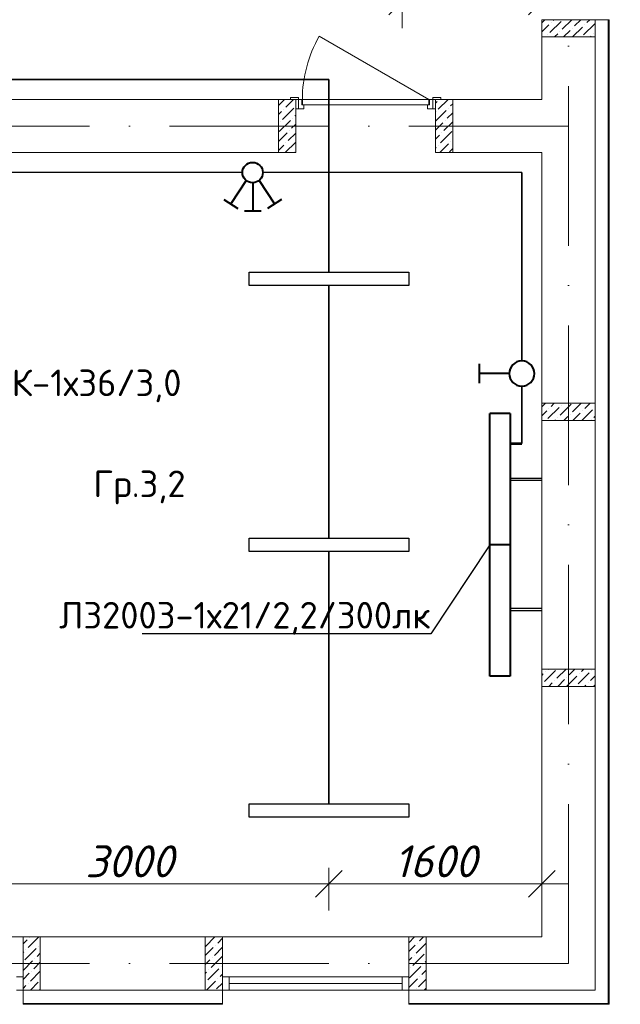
# Model space of a CAD drawing. Header units: millimetres. Extents: x 1114507 to 93926427, y 174473 to 817039.
# Tile 224 of 256: x 1630686 to 1635201, y 766518 to 773925. Entities that reach past the tile are written whole.
import ezdxf
from ezdxf import colors
from ezdxf.entities.mleader import LeaderData, LeaderLine
from ezdxf.math import Vec2, Vec3

# ---------------------------------------------------------------- set-up
doc = ezdxf.new("R2010")
doc.units = ezdxf.units.MM
doc.linetypes.add('ACAD_ISO10W100', pattern=[18, 12, -3, 0, -3])
doc.layers.add('Doors', color=86, linetype='Continuous', lineweight=13)
doc.layers.add('размеры', color=12, linetype='Continuous', lineweight=15)
doc.styles.add('ISOCPEUR 1', font='isocpeur.TTF')
doc.styles.get("Standard").update_dxf_attribs({"font": 'isocpeui.ttf'})
doc.styles.add('Суннат', font='ariali.ttf', dxfattribs={"height": 250})
doc.dimstyles.new('Санжар', dxfattribs={"dimtxt": 240, "dimasz": 200, "dimexe": 200, "dimexo": 200, "dimgap": 50, "dimtad": 1, "dimdec": 0, "dimtxsty": 'Standard', "dimblk": 'OBLIQUE', "dimcen": 2.5, "dimdle": 200, "dimclrd": 152, "dimclre": 152, "dimclrt": 152, "dimadec": 0, "dimazin": 0, "dimtfac": 1, "dimtdec": 0, "dimtmove": 0, "dimatfit": 3, "dimldrblk": 'OBLIQUE', "dimfxl": 0, "dimlwd": 0, "dimlwe": 0, "dimarcsym": 0})

# ---------------------------------------------------------------- blocks, each defined once
blk = doc.blocks.new('blokqav3mak')
at = {"color": 1, "linetype": 'ACAD_ISO10W100', "lineweight": 0, "ltscale": 100}
for p, q in [((1626766.4, 782425.1), (1626766.4, 766825.1)), ((1626766.4, 773125.1), (1599766.4, 773125.1)), ((1626766.4, 766825.1), (1599766.4, 766825.1))]:
    blk.add_line(p, q, dxfattribs=at)
at = {"lineweight": 0, "ltscale": 100}
for p, q in [((1626566.4, 773325.1), (1626566.4, 773925.1)), ((1626966.4, 766625.1), (1626966.4, 773925.1)), ((1624716.4, 773325.1), (1617366.4, 773325.1)), ((1624716.4, 772925.1), (1624716.4, 773325.1)), ((1626566.4, 773325.1), (1625766.4, 773325.1)), ((1625766.4, 772925.1), (1625766.4, 773325.1)), ((1624716.4, 772925.1), (1617366.4, 772925.1)), ((1626566.4, 772925.1), (1625766.4, 772925.1)), ((1626566.4, 767025.1), (1626566.4, 772925.1)), ((1626566.4, 767085.3), (1626566.4, 772925.1)), ((1622666.4, 767025.1), (1621266.4, 767025.1)), ((1622666.4, 767025.1), (1624166.4, 767025.1)), ((1622666.4, 767025.1), (1622666.4, 766625.1)), ((1624166.4, 767025.1), (1624166.4, 766625.1)), ((1625566.4, 767025.1), (1624166.4, 767025.1)), ((1625566.4, 767025.1), (1626566.4, 767025.1)), ((1625566.4, 767025.1), (1625566.4, 766625.1)), ((1622666.4, 766625.1), (1624166.4, 766625.1)), ((1625566.4, 766625.1), (1626966.4, 766625.1))]:
    blk.add_line(p, q, dxfattribs=at)
at = {"linetype": 'Continuous', "lineweight": 0, "ltscale": 100}
for p, q in [((1626566.4, 773901.5, 0), (1626589.9, 773925.1, 0)), ((1626566.4, 773834.2, 0), (1626618.7, 773886.5, 0)), ((1626627.1, 773827.6, 0), (1626711.3, 773911.8, 0)), ((1626635.6, 773903.4, 0), (1626635.6, 773903.4, 0)), ((1626652.4, 773920.2, 0), (1626657.3, 773925.1, 0)), ((1626719.8, 773852.9, 0), (1626792, 773925.1, 0)), ((1626812.4, 773878.1, 0), (1626859.4, 773925.1, 0)), ((1626879.7, 773810.8, 0), (1626963.9, 773894.9, 0)), ((1626888.1, 773886.5, 0), (1626888.1, 773886.5, 0)), ((1626905, 773903.4, 0), (1626926.7, 773925.1, 0)), ((1626610.3, 773810.8, 0), (1626610.3, 773810.8, 0)), ((1626662, 773795.1, 0), (1626686.1, 773819.2, 0)), ((1626702.9, 773836, 0), (1626702.9, 773836, 0)), ((1626729.4, 773795.1, 0), (1626778.7, 773844.4, 0)), ((1626795.5, 773861.3, 0), (1626795.5, 773861.3, 0)), ((1626796.7, 773795.1, 0), (1626871.3, 773869.7, 0)), ((1626955.5, 773819.2, 0), (1626955.5, 773819.2, 0)), ((1626931.4, 773795.1, 0), (1626938.6, 773802.3, 0)), ((1624586.4, 773278.8, 0), (1624632.7, 773325.1, 0)), ((1624643, 773268, 0), (1624700.1, 773325.1, 0)), ((1625766.4, 773296.4, 0), (1625780, 773310.1, 0)), ((1625788.5, 773251.2, 0), (1625862.4, 773325.1, 0)), ((1625881.1, 773276.4, 0), (1625896.4, 773291.7, 0)), ((1624586.4, 773211.4, 0), (1624609.3, 773234.3, 0)), ((1624617.7, 773175.4, 0), (1624701.9, 773259.6, 0)), ((1624626.1, 773251.2, 0), (1624626.1, 773251.2, 0)), ((1625766.4, 773161.7, 0), (1625847.4, 773242.8, 0)), ((1625771.6, 773234.3, 0), (1625771.6, 773234.3, 0)), ((1625855.8, 773183.8, 0), (1625896.4, 773224.4, 0)), ((1625864.2, 773259.6, 0), (1625864.2, 773259.6, 0)), ((1624592.4, 773082.8, 0), (1624676.6, 773167, 0)), ((1624600.9, 773158.6, 0), (1624600.9, 773158.6, 0)), ((1624693.5, 773183.8, 0), (1624693.5, 773183.8, 0)), ((1624710.3, 773200.7, 0), (1624716.4, 773206.7, 0)), ((1625766.4, 773094.4, 0), (1625822.1, 773150.1, 0)), ((1625830.6, 773091.2, 0), (1625896.4, 773157, 0)), ((1625839, 773167, 0), (1625839, 773167, 0)), ((1624586.4, 773009.3, 0), (1624651.4, 773074.4, 0)), ((1624659.8, 773015.4, 0), (1624716.4, 773072, 0)), ((1624668.2, 773091.2, 0), (1624668.2, 773091.2, 0)), ((1624685.1, 773108.1, 0), (1624716.4, 773139.3, 0)), ((1625805.3, 772998.6, 0), (1625889.5, 773082.8, 0)), ((1625813.7, 773074.4, 0), (1625813.7, 773074.4, 0)), ((1624636.8, 772925.1, 0), (1624716.4, 773004.6, 0)), ((1624643, 772998.6, 0), (1624643, 772998.6, 0)), ((1625766.4, 773027, 0), (1625796.9, 773057.5, 0)), ((1625881.1, 773007, 0), (1625881.1, 773007, 0)), ((1624586.4, 772942, 0), (1624626.1, 772981.8, 0)), ((1624710.3, 772931.3, 0), (1624710.3, 772931.3, 0)), ((1625766.4, 772959.7, 0), (1625771.6, 772964.9, 0)), ((1625788.5, 772981.8, 0), (1625788.5, 772981.8, 0)), ((1625799.1, 772925.1, 0), (1625864.2, 772990.2, 0)), ((1625872.6, 772931.3, 0), (1625896.4, 772955, 0)), ((1626566.4, 771013.2, 0), (1626593.2, 771040.1, 0)), ((1626611.6, 770923.8, 0), (1626695.8, 771008, 0)), ((1626620, 770999.5, 0), (1626620, 770999.5, 0)), ((1626636.8, 771016.4, 0), (1626660.6, 771040.1, 0)), ((1626704.2, 770949, 0), (1626788.4, 771033.2, 0)), ((1626712.6, 771024.8, 0), (1626712.6, 771024.8, 0)), ((1626796.8, 770974.3, 0), (1626862.6, 771040.1, 0)), ((1626889.4, 770999.5, 0), (1626930, 771040.1, 0)), ((1626965.2, 771008, 0), (1626965.2, 771008, 0)), ((1626566.4, 770945.9, 0), (1626603.2, 770982.7, 0)), ((1626687.4, 770932.2, 0), (1626687.4, 770932.2, 0)), ((1626732.6, 770910.1, 0), (1626763.1, 770940.6, 0)), ((1626780, 770957.4, 0), (1626780, 770957.4, 0)), ((1626800, 770910.1, 0), (1626855.7, 770965.9, 0)), ((1626867.3, 770910.1, 0), (1626948.3, 770991.1, 0)), ((1626872.6, 770982.7, 0), (1626872.6, 770982.7, 0)), ((1626956.8, 770932.2, 0), (1626966.4, 770941.8, 0)), ((1626665.3, 770910.1, 0), (1626670.5, 770915.4, 0)), ((1626939.9, 770915.4, 0), (1626939.9, 770915.4, 0)), ((1626566.4, 768992.7, 0), (1626577.9, 769004.2, 0)), ((1626586.3, 768945.3, 0), (1626670.5, 769029.5, 0)), ((1626594.7, 769021.1, 0), (1626594.7, 769021.1, 0)), ((1626611.6, 769037.9, 0), (1626613.8, 769040.1, 0)), ((1626678.9, 768970.6, 0), (1626748.5, 769040.1, 0)), ((1626771.5, 768995.8, 0), (1626815.8, 769040.1, 0)), ((1626838.9, 768928.5, 0), (1626923.1, 769012.7, 0)), ((1626847.3, 769004.2, 0), (1626847.3, 769004.2, 0)), ((1626864.2, 769021.1, 0), (1626883.2, 769040.1, 0)), ((1626939.9, 769029.5, 0), (1626939.9, 769029.5, 0)), ((1626569.5, 768928.5, 0), (1626569.5, 768928.5, 0)), ((1626618.5, 768910.1, 0), (1626645.3, 768936.9, 0)), ((1626662.1, 768953.7, 0), (1626662.1, 768953.7, 0)), ((1626685.8, 768910.1, 0), (1626737.9, 768962.1, 0)), ((1626753.2, 768910.1, 0), (1626830.5, 768987.4, 0)), ((1626754.7, 768979, 0), (1626754.7, 768979, 0)), ((1626914.7, 768936.9, 0), (1626914.7, 768936.9, 0)), ((1626931.5, 768953.7, 0), (1626966.4, 768988.6, 0)), ((1626955.2, 768910.1, 0), (1626966.4, 768921.2, 0)), ((1626822.1, 768911.6, 0), (1626822.1, 768911.6, 0)), ((1626887.9, 768910.1, 0), (1626897.8, 768920.1, 0)), ((1622666.4, 766974, 0), (1622696.6, 767004.3, 0)), ((1622705.1, 766945.4, 0), (1622784.8, 767025.1, 0)), ((1622713.5, 767021.2, 0), (1622713.5, 767021.2, 0)), ((1624037.8, 766953.8, 0), (1624109.1, 767025.1, 0)), ((1624130.4, 766979.1, 0), (1624166.4, 767015, 0)), ((1625566.4, 766981.8, 0), (1625609.7, 767025.1, 0)), ((1625647.8, 766995.9, 0), (1625677, 767025.1, 0)), ((1622679.8, 766852.8, 0), (1622764, 766937, 0)), ((1622688.2, 766928.6, 0), (1622688.2, 766928.6, 0)), ((1622780.8, 766953.8, 0), (1622780.8, 766953.8, 0)), ((1624036.4, 766885, 0), (1624096.7, 766945.4, 0)), ((1624105.1, 766886.5, 0), (1624166.4, 766947.7, 0)), ((1624113.6, 766962.2, 0), (1624113.6, 766962.2, 0)), ((1625566.4, 766914.4, 0), (1625614.2, 766962.2, 0)), ((1625622.6, 766903.3, 0), (1625696.4, 766977.1, 0)), ((1625631, 766979.1, 0), (1625631, 766979.1, 0)), ((1622666.4, 766906.7, 0), (1622671.4, 766911.7, 0)), ((1622755.6, 766861.2, 0), (1622755.6, 766861.2, 0)), ((1622772.4, 766878, 0), (1622796.4, 766902, 0)), ((1624036.4, 766817.7, 0), (1624071.5, 766852.8, 0)), ((1624079.9, 766793.8, 0), (1624164.1, 766878, 0)), ((1624088.3, 766869.6, 0), (1624088.3, 766869.6, 0)), ((1625566.4, 766847.1, 0), (1625588.9, 766869.6, 0)), ((1625597.3, 766810.7, 0), (1625681.5, 766894.9, 0)), ((1625605.7, 766886.5, 0), (1625605.7, 766886.5, 0)), ((1622666.4, 766772, 0), (1622738.7, 766844.4, 0)), ((1622747.2, 766785.4, 0), (1622796.4, 766834.6, 0)), ((1624054.6, 766701.2, 0), (1624138.8, 766785.4, 0)), ((1624063.1, 766777, 0), (1624063.1, 766777, 0)), ((1624155.7, 766802.3, 0), (1624155.7, 766802.3, 0)), ((1625572.1, 766718.1, 0), (1625656.3, 766802.3, 0)), ((1625580.5, 766793.8, 0), (1625580.5, 766793.8, 0)), ((1625664.7, 766743.3, 0), (1625696.4, 766775, 0)), ((1625673.1, 766819.1, 0), (1625673.1, 766819.1, 0)), ((1625689.9, 766835.9, 0), (1625696.4, 766842.4, 0)), ((1622666.4, 766704.6, 0), (1622713.5, 766751.8, 0)), ((1622721.9, 766692.8, 0), (1622796.4, 766767.3, 0)), ((1622730.3, 766768.6, 0), (1622730.3, 766768.6, 0)), ((1624036.4, 766750.3, 0), (1624046.2, 766760.2, 0)), ((1624130.4, 766709.7, 0), (1624130.4, 766709.7, 0)), ((1624147.2, 766726.5, 0), (1624166.4, 766745.6, 0)), ((1625566.4, 766645, 0), (1625631, 766709.7, 0)), ((1625639.4, 766650.7, 0), (1625696.4, 766707.7, 0)), ((1625647.8, 766726.5, 0), (1625647.8, 766726.5, 0)), ((1622666.4, 766637.3, 0), (1622688.2, 766659.1, 0)), ((1622705.1, 766676, 0), (1622705.1, 766676, 0)), ((1622721.5, 766625.1, 0), (1622780.8, 766684.4, 0)), ((1622789.2, 766625.5, 0), (1622796.4, 766632.6, 0)), ((1624037.8, 766684.4, 0), (1624037.8, 766684.4, 0)), ((1624045.9, 766625.1, 0), (1624113.6, 766692.8, 0)), ((1624122, 766633.9, 0), (1624166.4, 766678.3, 0)), ((1625622.6, 766633.9, 0), (1625622.6, 766633.9, 0)), ((1625681.1, 766625.1, 0), (1625696.4, 766640.3, 0))]:
    blk.add_line(p, q, dxfattribs=at)
at = {"color": 252, "lineweight": 0, "ltscale": 100}
for p, q in [((1626966.4, 773925.1), (1627073.4, 773925.1)), ((1627073.4, 766518.1), (1627073.4, 773925.1)), ((1622666.4, 766625.1), (1622666.4, 766518.1)), ((1624166.4, 766625.1), (1624166.4, 766518.1)), ((1625566.4, 766625.1), (1625566.4, 766518.1)), ((1622666.4, 766518.1), (1624166.4, 766518.1)), ((1625566.4, 766518.1), (1627073.4, 766518.1))]:
    blk.add_line(p, q, dxfattribs=at)
at = {"color": 32, "lineweight": 0, "ltscale": 100}
for p, q in [((1627066.4, 766525.1), (1627066.4, 773925.1)), ((1622666.4, 766525.1), (1624166.4, 766525.1)), ((1625566.4, 766525.1), (1627066.4, 766525.1))]:
    blk.add_line(p, q, dxfattribs=at)
at = {"color": 5, "lineweight": 0}
for p, q in [((1622666.4, 766725.1), (1622616.4, 766725.1)), ((1622666.4, 766625.1), (1622666.4, 766725.1)), ((1624166.4, 766725.1), (1624216.4, 766725.1)), ((1624166.4, 766625.1), (1624166.4, 766725.1)), ((1625516.4, 766725.1), (1624216.4, 766725.1)), ((1624216.4, 766725.1), (1624216.4, 766625.1)), ((1625566.4, 766725.1), (1625516.4, 766725.1)), ((1625516.4, 766725.1), (1625516.4, 766625.1)), ((1625566.4, 766625.1), (1625566.4, 766725.1)), ((1622616.4, 766625.1), (1622666.4, 766625.1)), ((1624216.4, 766625.1), (1624166.4, 766625.1)), ((1625516.4, 766675.1), (1624216.4, 766675.1)), ((1625516.4, 766625.1), (1624216.4, 766625.1)), ((1625516.4, 766625.1), (1625566.4, 766625.1))]:
    blk.add_line(p, q, dxfattribs=at)
at = {"layer": 'Doors', "lineweight": 0}
for p, q in [((1625716.4, 773325.1), (1624893.6, 773800.1)), ((1624736.4, 773340.1), (1624676.4, 773340.1)), ((1624676.4, 773340.1), (1624676.4, 773325.1)), ((1624676.4, 773325.1), (1624736.4, 773325.1)), ((1624736.4, 773325.1), (1624716.4, 773325.1)), ((1624716.4, 773325.1), (1624716.4, 773255.1)), ((1624736.4, 773325.1), (1624736.4, 773340.1)), ((1624736.4, 773255.1), (1624736.4, 773325.1)), ((1624736.4, 773325.1), (1624761.4, 773325.1)), ((1624736.4, 773255.1), (1624736.4, 773325.1)), ((1624761.4, 773325.1), (1624761.4, 773285.1)), ((1625716.4, 773325.1), (1624766.4, 773325.1)), ((1624766.4, 773325.1), (1624766.4, 773285.1)), ((1625716.4, 773285.1), (1625716.4, 773325.1)), ((1625746.4, 773325.1), (1625721.4, 773325.1)), ((1625721.4, 773325.1), (1625721.4, 773285.1)), ((1625806.4, 773340.1), (1625746.4, 773340.1)), ((1625746.4, 773340.1), (1625746.4, 773325.1)), ((1625746.4, 773255.1), (1625746.4, 773325.1)), ((1625746.4, 773255.1), (1625746.4, 773325.1)), ((1625746.4, 773325.1), (1625766.4, 773325.1)), ((1625746.4, 773325.1), (1625806.4, 773325.1)), ((1625766.4, 773325.1), (1625766.4, 773255.1)), ((1625806.4, 773325.1), (1625806.4, 773340.1)), ((1624716.4, 773255.1), (1624736.4, 773255.1)), ((1624776.4, 773255.1), (1624736.4, 773255.1)), ((1624761.4, 773285.1), (1624776.4, 773285.1)), ((1624766.4, 773285.1), (1625716.4, 773285.1)), ((1624776.4, 773285.1), (1624776.4, 773255.1)), ((1625706.4, 773285.1), (1625706.4, 773255.1)), ((1625721.4, 773285.1), (1625706.4, 773285.1)), ((1625706.4, 773255.1), (1625746.4, 773255.1)), ((1625766.4, 773255.1), (1625746.4, 773255.1))]:
    blk.add_line(p, q, dxfattribs=at)
blk.add_arc((1625716.4, 773325.1), 950, 150, 180, dxfattribs=at)
at = {"layer": 'размеры', "lineweight": 0, "ltscale": 5}
for p, q in [((1626566.4, 773925.1), (1626566.4, 773795.1)), ((1626966.4, 773925.1), (1626566.4, 773925.1)), ((1626966.4, 773795.1), (1626966.4, 773925.1)), ((1626566.4, 773795.1), (1626966.4, 773795.1)), ((1624586.4, 773325.1), (1624716.4, 773325.1)), ((1624586.4, 772925.1), (1624586.4, 773325.1)), ((1624716.4, 773325.1), (1624716.4, 772925.1)), ((1625896.4, 773325.1), (1625766.4, 773325.1)), ((1625766.4, 773325.1), (1625766.4, 772925.1)), ((1625896.4, 772925.1), (1625896.4, 773325.1)), ((1624716.4, 772925.1), (1624586.4, 772925.1)), ((1625766.4, 772925.1), (1625896.4, 772925.1)), ((1626566.4, 770910.1), (1626566.4, 771040.1)), ((1626566.4, 771040.1), (1626966.4, 771040.1)), ((1626966.4, 771040.1), (1626566.4, 771040.1)), ((1626566.4, 771040.1), (1626566.4, 770910.1)), ((1626966.4, 771040.1), (1626966.4, 770910.1)), ((1626966.4, 770910.1), (1626966.4, 771040.1)), ((1626966.4, 770910.1), (1626566.4, 770910.1)), ((1626566.4, 770910.1), (1626966.4, 770910.1)), ((1626566.4, 768910.1), (1626566.4, 769040.1)), ((1626566.4, 769040.1), (1626966.4, 769040.1)), ((1626966.4, 769040.1), (1626566.4, 769040.1)), ((1626566.4, 769040.1), (1626566.4, 768910.1)), ((1626966.4, 769040.1), (1626966.4, 768910.1)), ((1626966.4, 768910.1), (1626966.4, 769040.1)), ((1626966.4, 768910.1), (1626566.4, 768910.1)), ((1626566.4, 768910.1), (1626966.4, 768910.1)), ((1622796.4, 767025.1), (1622666.4, 767025.1)), ((1622666.4, 767025.1), (1622666.4, 766625.1)), ((1622796.4, 766625.1), (1622796.4, 767025.1)), ((1624166.4, 767025.1), (1624036.4, 767025.1)), ((1624036.4, 767025.1), (1624036.4, 766625.1)), ((1624166.4, 766625.1), (1624166.4, 767025.1)), ((1625696.4, 767025.1), (1625566.4, 767025.1)), ((1625566.4, 767025.1), (1625566.4, 766625.1)), ((1625696.4, 766625.1), (1625696.4, 767025.1)), ((1622666.4, 766625.1), (1622796.4, 766625.1)), ((1624036.4, 766625.1), (1624166.4, 766625.1)), ((1625566.4, 766625.1), (1625696.4, 766625.1))]:
    blk.add_line(p, q, dxfattribs=at)
blk = doc.blocks.new('ауц')
at = {"lineweight": 40}
for p, q in [((435296.2, -83291.2), (435402.2, -83222.2)), ((435574.9, -83204.4), (435448.4, -83205.2)), ((435513.1, -83416.4), (435511.7, -83204.8)), ((435731, -83291.2), (435625, -83222.2)), ((435464.8, -83434), (435349.2, -83256.7)), ((435562.4, -83434), (435678, -83256.7))]:
    blk.add_line(p, q, dxfattribs=at)
blk.add_circle((435513.6, -83493), 76.6, dxfattribs=at)
blk = doc.blocks.new('_Dot')
at = {"color": 0, "linetype": 'ByBlock', "lineweight": -2}
blk.add_line((-0.5, 0), (-1, 0), dxfattribs=at)
at = {"color": 0, "linetype": 'ByBlock', "const_width": 0.5}
blk.add_lwpolyline([(-0.25, 0, 1), (0.25, 0, 1)], format="xyb", close=True, dxfattribs=at)
blk = doc.blocks.new('цуйцуйцу')
at = {"lineweight": 40}
for p, q in [((694611.1, -1170390.9), (694695, -1170390.9)), ((694653.1, -1170521.8), (694653.1, -1170390.9))]:
    blk.add_line(p, q, dxfattribs=at)
blk.add_circle((694653.1, -1170576.5), 54.7, dxfattribs=at)
blk = doc.blocks.new('ДПО46 LUX LED')
at = {"lineweight": 40, "ltscale": 2}
for p, q in [((4273483, 481249.6), (4273483, 480014.6)), ((4273483, 481249.6), (4273674, 481249.6)), ((4273674, 480014.6), (4273674, 481249.6)), ((4273483, 480014.6), (4273674, 480014.6))]:
    blk.add_line(p, q, dxfattribs=at)
blk = doc.blocks.new('blokdoskaaaa')
at = {"lineweight": 30, "ltscale": 2}
for p, q in [((1495798, 779769.1), (1495560.8, 779769.1)), ((1495798, 779753.1), (1495560.8, 779753.1)), ((1495798, 778789.1), (1495560.8, 778789.1)), ((1495798, 778773.1), (1495560.8, 778773.1))]:
    blk.add_line(p, q, dxfattribs=at)
at = {"lineweight": 53, "ltscale": 2}
blk.add_line((1495798, 778512.7), (1495710.8, 778512.7), dxfattribs=at)
at = {"xscale": -0.8000000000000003, "yscale": 0.8000000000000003, "zscale": 0.8000000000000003, "rotation": 180}
for p in [(-1922988.5, 1164274.8), (-1922988.5, 1163286.8)]:
    blk.add_blockref('ДПО46 LUX LED', p, dxfattribs=at)
blk = doc.blocks.new('_Oblique')
at = {"color": 0, "linetype": 'ByBlock', "lineweight": -2}
blk.add_line((-0.5, -0.5), (0.5, 0.5), dxfattribs=at)
blk = doc.blocks.new('*D1820')
at = {"color": 152, "linetype": 'Continuous', "lineweight": 0, "ltscale": 100, "transparency": 16777216}
for p, q in [((1630010.6, 767543.7), (1630010.6, 767223.7)), ((1633010.6, 767543.7), (1633010.6, 767223.7)), ((1633210.6, 767423.7), (1629810.6, 767423.7))]:
    blk.add_line(p, q, dxfattribs=at)
at = {"layer": 'Defpoints', "color": 0, "lineweight": 35, "ltscale": 100, "transparency": 16777216}
for p in [(1630010.6, 767925.1), (1633010.6, 767925.1), (1630010.6, 767423.7)]:
    blk.add_point(p, dxfattribs=at)
at = {"color": 152, "lineweight": 0, "ltscale": 100, "transparency": 16777216, "xscale": 200, "yscale": 200, "zscale": 200, "rotation": 180}
blk.add_blockref('_Oblique', (1630010.6, 767423.7), dxfattribs=at)
at = {"color": 152, "lineweight": 0, "ltscale": 100, "transparency": 16777216, "xscale": 200, "yscale": 200, "zscale": 200}
blk.add_blockref('_Oblique', (1633010.6, 767423.7), dxfattribs=at)
at = {"color": 152, "lineweight": 35, "ltscale": 100, "transparency": 16777216, "insert": (1631510.6, 767593.7), "char_height": 240, "attachment_point": 5, "bg_fill": 3, "box_fill_scale": 1.1, "bg_fill_color": 256, "bg_fill_true_color": 13158600, "bg_fill_transparency": 0}
blk.add_mtext('3000', dxfattribs=at)
blk = doc.blocks.new('*D1806')
at = {"color": 152, "linetype": 'Continuous', "lineweight": 0, "ltscale": 100, "transparency": 16777216}
for p, q in [((1633010.6, 767543.7), (1633010.6, 767223.7)), ((1634610.6, 767543.7), (1634610.6, 767223.7)), ((1634810.6, 767423.7), (1632810.6, 767423.7))]:
    blk.add_line(p, q, dxfattribs=at)
at = {"layer": 'Defpoints', "color": 0, "lineweight": 35, "ltscale": 100, "transparency": 16777216}
for p in [(1633010.6, 767925.1), (1634610.6, 767925.1), (1633010.6, 767423.7)]:
    blk.add_point(p, dxfattribs=at)
at = {"color": 152, "lineweight": 0, "ltscale": 100, "transparency": 16777216, "xscale": 200, "yscale": 200, "zscale": 200, "rotation": 180}
blk.add_blockref('_Oblique', (1633010.6, 767423.7), dxfattribs=at)
at = {"color": 152, "lineweight": 0, "ltscale": 100, "transparency": 16777216, "xscale": 200, "yscale": 200, "zscale": 200}
blk.add_blockref('_Oblique', (1634610.6, 767423.7), dxfattribs=at)
at = {"color": 152, "lineweight": 35, "ltscale": 100, "transparency": 16777216, "insert": (1633810.6, 767593.7), "char_height": 240, "attachment_point": 5, "bg_fill": 3, "box_fill_scale": 1.1, "bg_fill_color": 256, "bg_fill_true_color": 13158600, "bg_fill_transparency": 0}
blk.add_mtext('1600', dxfattribs=at)
blk = doc.blocks.new('*D1789')
at = {"color": 152, "linetype": 'Continuous', "lineweight": 0, "ltscale": 100, "transparency": 16777216}
for p, q in [((1630060.6, 774181.5), (1630060.6, 773861.5)), ((1633560.6, 774181.5), (1633560.6, 773861.5)), ((1629860.6, 774061.5), (1633760.6, 774061.5))]:
    blk.add_line(p, q, dxfattribs=at)
at = {"layer": 'Defpoints', "color": 0, "lineweight": 35, "ltscale": 100, "transparency": 16777216}
for p in [(1630060.6, 774425.1), (1633560.6, 774425.1), (1633560.6, 774061.5)]:
    blk.add_point(p, dxfattribs=at)
at = {"color": 152, "lineweight": 0, "ltscale": 100, "transparency": 16777216, "xscale": 200, "yscale": 200, "zscale": 200, "rotation": 180}
blk.add_blockref('_Oblique', (1630060.6, 774061.5), dxfattribs=at)
at = {"color": 152, "lineweight": 0, "ltscale": 100, "transparency": 16777216, "xscale": 200, "yscale": 200, "zscale": 200}
blk.add_blockref('_Oblique', (1633560.6, 774061.5), dxfattribs=at)
at = {"color": 152, "lineweight": 35, "ltscale": 100, "transparency": 16777216, "insert": (1631810.6, 774231.5), "char_height": 240, "attachment_point": 5, "bg_fill": 3, "box_fill_scale": 1.1, "bg_fill_color": 256, "bg_fill_true_color": 13158600, "bg_fill_transparency": 0}
blk.add_mtext('3500', dxfattribs=at)
blk = doc.blocks.new('*D1790')
at = {"color": 152, "linetype": 'Continuous', "lineweight": 0, "ltscale": 100, "transparency": 16777216}
for p, q in [((1634610.6, 774061.5), (1634610.6, 774261.5)), ((1633560.6, 774181.5), (1633560.6, 773861.5)), ((1633360.6, 774061.5), (1634810.6, 774061.5))]:
    blk.add_line(p, q, dxfattribs=at)
at = {"layer": 'Defpoints', "color": 0, "lineweight": 35, "ltscale": 100, "transparency": 16777216}
for p in [(1633560.6, 774425.1), (1634610.6, 774061.5), (1634610.6, 773875.1)]:
    blk.add_point(p, dxfattribs=at)
at = {"color": 152, "lineweight": 0, "ltscale": 100, "transparency": 16777216, "xscale": 200, "yscale": 200, "zscale": 200, "rotation": 180}
blk.add_blockref('_Oblique', (1633560.6, 774061.5), dxfattribs=at)
at = {"color": 152, "lineweight": 0, "ltscale": 100, "transparency": 16777216, "xscale": 200, "yscale": 200, "zscale": 200}
blk.add_blockref('_Oblique', (1634610.6, 774061.5), dxfattribs=at)
at = {"color": 152, "lineweight": 35, "ltscale": 100, "transparency": 16777216, "insert": (1634085.6, 774231.5), "char_height": 240, "attachment_point": 5, "bg_fill": 3, "box_fill_scale": 1.1, "bg_fill_color": 256, "bg_fill_true_color": 13158600, "bg_fill_transparency": 0}
blk.add_mtext('1050', dxfattribs=at)

msp = doc.modelspace()

# ---------------------------------------------------------------- linework, layer by layer
at = {"color": 0, "lineweight": 35, "ltscale": 100}
for p, q in [((1610860.6, 773475.1), (1633010.6, 773475.1)), ((1633010.6, 772025.1), (1633010.6, 773475.1)), ((1634460.6, 772775.1), (1634460.6, 771357.7)), ((1633010.6, 770025.1), (1633010.6, 771925.1)), ((1634460.6, 771168.5), (1634460.6, 770737.5)), ((1633010.6, 768025.1), (1633010.6, 769925.1))]:
    msp.add_line(p, q, dxfattribs=at)
at = {"lineweight": 30}
for p, q in [((1632360.1, 772775.1), (1627010.6, 772775.1)), ((1634460.6, 772775.1), (1632513.4, 772775.1))]:
    msp.add_line(p, q, dxfattribs=at)
at = {"color": 5, "lineweight": 30}
for points in [[(1633610.6, 771925.1), (1632410.6, 771925.1), (1632410.6, 772025.1), (1633610.6, 772025.1), (1633610.6, 771925.1)], [(1633610.6, 769925.1), (1632410.6, 769925.1), (1632410.6, 770025.1), (1633610.6, 770025.1), (1633610.6, 769925.1)], [(1633610.6, 767925.1), (1632410.6, 767925.1), (1632410.6, 768025.1), (1633610.6, 768025.1), (1633610.6, 767925.1)]]:
    msp.add_lwpolyline(points, dxfattribs=at)

# ---------------------------------------------------------------- block references
at = {"color": 0}
msp.add_blockref('blokqav3mak', (8044.3, 0), dxfattribs=at)
at = {"lineweight": 30, "rotation": 180}
msp.add_blockref('ауц', (2067950.3, 689282.1), dxfattribs=at)
at = {"lineweight": 50, "xscale": -1.728719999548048, "yscale": 1.728719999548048, "zscale": 1.728719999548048, "rotation": 90.00000000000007}
msp.add_blockref('цуйцуйцу', (-389138.4, 1972123.7), dxfattribs=at)
at = {"color": 0, "lineweight": 35, "rotation": 180}
msp.add_blockref('blokdoskaaaa', (3130171.5, 1549250.2), dxfattribs=at)

# ---------------------------------------------------------------- texts
at = {"color": 0, "char_height": 200, "style": 'Суннат'}
for s, insert, width, attachment_point in [('{\\fISOCPEUR|b0|i0|c204|p34;9Линейный-ИЕК-1х36/3,0}', (1628668.2, 771046.8), 3512.61, 7), ('{\\fISOCPEUR|b0|i0|c204|p34;Гр.\\fISOCPEUR|b0|i0|c0|p34;3,2}', (1631239.2, 770533.7), 2509.849, 1)]:
    msp.add_mtext(s, dxfattribs=dict(at, insert=insert, width=width, attachment_point=attachment_point))

# ---------------------------------------------------------------- leaders
at = {"lineweight": 0}
ml = msp.add_multileader_mtext('Standard', dxfattribs=at)
ml.set_content('{\\fISOCPEUR|b0|i0|c204|p34;\\C0;ЛЗ2003-1х21/2,2/300лк}', color=256)
ml.set_leader_properties()
ml.set_arrow_properties(name='DOT')
ml.build(insert=Vec2(0, 0))
ml.multileader.update_dxf_attribs({"text_left_attachment_type": 6, "text_right_attachment_type": 6, "dogleg_length": 0.36, "arrow_head_size": 10})
ctx = ml.context
ctx.base_point, ctx.char_height, ctx.arrow_head_size, ctx.landing_gap_size, ctx.plane_origin = Vec3(1630993.6, 769305.1), 200, 10, 1, Vec3(1630133.1, 770679.7)
ctx.left_attachment, ctx.right_attachment, ctx.text_align_type = 6, 6, 2
notes = []
notes.append((ctx, [(1, (1, 1, 0), (1633776, 769305.1), (-1, 0), 0.36, [(0, [(1634220.7, 769975.1)], 0, [])])]))
ctx.mtext.insert, ctx.mtext.rotation, ctx.mtext.width, ctx.mtext.alignment, ctx.mtext.flow_direction = Vec3(1633774.6, 769545.1), 6.283185, 2147.602, 3, 5
for ctx, leaders in notes:
    for number, flags, end, landing, length, lines in leaders:
        leader = LeaderData()
        leader.index, (leader.has_last_leader_line, leader.has_dogleg_vector, leader.attachment_direction) = number, flags
        leader.last_leader_point, leader.dogleg_vector, leader.dogleg_length = Vec3(end), Vec3(landing), length
        for number, points, colour, breaks in lines:
            line = LeaderLine()
            line.index, line.vertices, line.color, line.breaks = number, Vec3.list(points), colors.encode_raw_color(colour), breaks
            leader.lines.append(line)
        ctx.leaders.append(leader)

# ---------------------------------------------------------------- next in the draw order: dimensions: what is measured, and where the dimension line sits
at = {"color": 0, "lineweight": 35, "ltscale": 100}
dim = msp.add_linear_dim(base=(1633560.6, 774061.5), p1=(1630060.6, 774425.1), p2=(1633560.6, 774425.1), dimstyle='Санжар', override={"dimfxl": 120, "dimfxlon": 1, "dimtfill": 1, "dimarcsym": 1}, dxfattribs=at)
dim.commit()
dim.dimension.update_dxf_attribs({"geometry": '*D1789', "text_midpoint": (1631810.6, 774231.5)})
dim = msp.add_linear_dim(base=(1630010.6, 767423.7), p1=(1633010.6, 767925.1), p2=(1630010.6, 767925.1), angle=180, dimstyle='Санжар', override={"dimfxl": 120, "dimfxlon": 1, "dimtfill": 1, "dimarcsym": 1}, dxfattribs=at)
dim.commit()
dim.dimension.update_dxf_attribs({"geometry": '*D1820', "text_midpoint": (1631510.6, 767593.7)})

# ---------------------------------------------------------------- next in the draw order: dimensions: what is measured, and where the dimension line sits
dim = msp.add_linear_dim(base=(1634610.6, 774061.5), p1=(1633560.6, 774425.1), p2=(1634610.6, 773875.1), dimstyle='Санжар', override={"dimfxl": 120, "dimfxlon": 1, "dimtfill": 1, "dimarcsym": 1}, dxfattribs=at)
dim.commit()
dim.dimension.update_dxf_attribs({"geometry": '*D1790', "text_midpoint": (1634085.6, 774231.5)})
dim = msp.add_linear_dim(base=(1633010.6, 767423.7), p1=(1634610.6, 767925.1), p2=(1633010.6, 767925.1), angle=180, dimstyle='Санжар', override={"dimfxl": 120, "dimfxlon": 1, "dimtfill": 1, "dimarcsym": 1}, dxfattribs=at)
dim.commit()
dim.dimension.update_dxf_attribs({"geometry": '*D1806', "text_midpoint": (1633810.6, 767593.7)})

# ---------------------------------------------------------------- next in the draw order: texts
at = {"linetype": 'ByBlock', "lineweight": 30, "ltscale": 10, "insert": (1197603, 784433.1, 0), "char_height": 250, "width": 18040, "attachment_point": 1, "style": 'ISOCPEUR 1'}
msp.add_mtext('     Рабочая документация по объекту: {\\C7;школы ^J}     Настоящий проект выполнен на основании чертежей марки АС, ВК и ОВ в соответствии с требованиями КМК и ПУЭ.\\P     Внешнее электроснабжение решается в отдельном проекте "Внутриплощадочных сетей"\\P     Проект энергоснабжения школы.\\P     Установленная мощность 33,6 кВт; Расчетная мощность 30,2 кВт  \\P     По надежности энергоснабжения школа относится к потребителям II категории.\\P\\pi1291.6675,t0,19518.5175;{\\LСиловое электрооборудование:\\P\\pi0,tz;}     В качестве вводно-распределительного и силового щита принят щит {\\C0;ПР11-3060-21УЗ (изготовить индв. по заказу) }. В качестве осветительного и силового щита принять щит ЩРВ-6 {\\C0;(изготовить индв. по заказу)} и щит комплектный ОЩВ.\\P\\pt0,19518.5175;     Электропотребителями здания  являются: освещение, штепсельные розетки, электропотребители технологического оборудования. Главный распределительный щит, силовые щиты и щиты освещения приняты сборными с модульными автоматическими выключателями с установкой на DIN-рейку по индивидуальному заказу. В распределительных щитах предусматривается устройство заземляющей шины. Фазораспределение злектронагрузок должно быть равномерным. Автоматические выключатели на розеточных группах имеют устройства  защитного отключения. \\P\\ptz;     Силовыми электроприемниками являются потребители сантехнического и технологического оборудования помещений. Магистральные и распределительные сети выполняются медным кабелем ВВГнг  в винипластовых  трубах в стенах срыто под штукатуркой. Ответвительные коробки установить скрыто на стене.\\P     1.  Розетки разместить на высоте 1800 мм от чистого пола в  помещениях   для  пребывания  детей  (А также см. уточнение по плану)  согласно пункта 12.34 КМК КМК КМК 2.04.17-19. ^J     2.  Выключатели во всех помещениях разместить на высоте 1800 мм.  Отступ от проёмов дверей - 200 мм, а также см. уточнение по плану.^J  Допускается установка выключателей под потолком с управлением при помощи шнура. ПУЭ п. 6.6.31.^J  Установка штепсельных розеток в ванных комнатах, душевых, мыльных помещениях бань, помещениях, содержащих нагреватели для саун (далее по тексту «саунах»), а также в стиральных помещениях прачечных не допускается ПУЭ п. 7.1.48.^JМинимальное расстояние от выключателей, штепсельных розеток и элементов электроустановок до газопроводов должно быть не менее 0,5 м ПУЭ п. 7.1.50.\\P{\\O      \\L\\oЭлектроосвещение}\\P     В соответствии КМК КМК 2.01.05-19. в проекте предусматривается общее рабочее, эвакуационное освещение на напряжение 220В.  Рабочее освещение предусматривается во всех помещениях комплекса, эвакуационное - в коридорах, в фойе, лестничных клетках, вестибюле. На выходах по пути эвакуации устанавливаются световые указатели "Выход" с аккумуляторными  батареями. Светильники аварийного освещения обозначаются значком "А" и выбираются из числа светильников рабочего освещения и питаются от щита ЩАО. Управление освещением выполняется включателями, устанавливаемыми по месту. Выбор светильников произведен в соответствии с назначением помещений, их конструктивными особенностями и характеристикой окружающей среды. В качестве источников света приняты светильники потолочные светодиодные LED панели и {\\C0;светодиодные линейные светильники} . Групповые сети освещения выполняются медным кабелем ВВГнг в винипластовой трубе.\\P\\pi1896.36,t0,28627.16;{\\LЗаземление}\\P\\pi0,tz;     Для защиты от поражения  электрическим током применяется система заземления TN-S  (используется 3я и 5я  жила  кабеля) и выполняется уравнивание потенциалов. Все металлические нетоковедущие части электрооборудования подлежат заземлению. В качестве заземляющих проводников используются нулевые провода сети и специальные заземляющие проводники, прокладываемые совместно с рабочими проводниками от электрощитов до электропотребителей. Сопротивление растеканию тока заземляющих устройств не должно превышать 4 Ом в любое время года. Внутренний контур заземления необходимо присоединить к наружному контуру заземления. Защита от заноса высокого потенциала и уравнивание потенциалов выполняется путем присоединения металлической арматуры фундаментов к горизонтальному  заземлителю. Все соединения выполнить сваркой.', dxfattribs=at)

doc.saveas('drawing.dxf')
